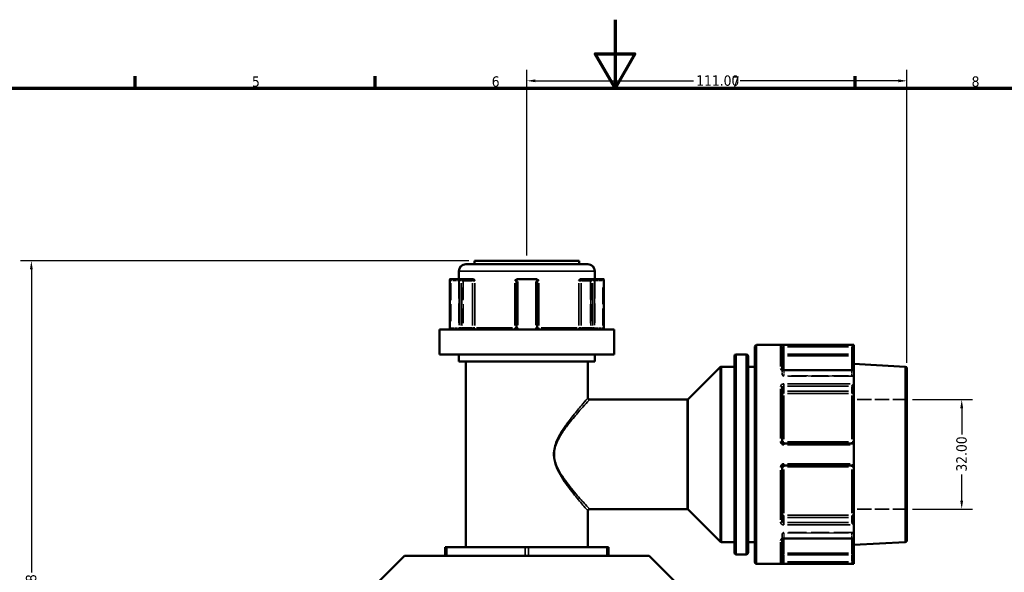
# Model space of a CAD drawing. Header units: millimetres. Extents: x 0 to 926, y 0 to 964.
# Tile 7 of 17: x 247 to 534, y 433 to 594. Entities that reach past the tile are written whole.
import ezdxf

# ---------------------------------------------------------------- set-up
doc = ezdxf.new("R2010")
doc.units = ezdxf.units.MM
doc.linetypes.add('DASHED', pattern=[0.2067, 0.1654, -0.0413])
for name, color, linetype, lineweight in [('Border (ANSI)', 7, 'Continuous', 70), ('Dimension (ANSI)', 7, 'Continuous', 25), ('Hidden (ANSI)', 7, 'DASHED', 35), ('Hidden Narrow (ANSI)', 7, 'DASHED', 25), ('Visible (ANSI)', 7, 'Continuous', 50), ('Visible Narrow (ANSI)', 7, 'Continuous', 35)]:
    doc.layers.add(name, color=color, linetype=linetype, lineweight=lineweight)
doc.styles.add('Note Text (ANSI)', font='tahoma.ttf')
doc.dimstyles.new('Default - mm (ANSI)', dxfattribs={"dimtxt": 3.048, "dimasz": 2.5, "dimexe": 3.175, "dimexo": 1.6002, "dimgap": 0.8, "dimtad": 0, "dimtoh": 1, "dimrnd": 1e-08, "dimzin": 4, "dimdsep": 46, "dimtxsty": 'Note Text (ANSI)', "dimcen": 0.09, "dimdle": 10, "dimclrd": 256, "dimclre": 256, "dimclrt": 256, "dimadec": 1, "dimazin": 1, "dimtfac": 1, "dimtofl": 0, "dimtmove": 0, "dimatfit": 3, "dimfxl": 1, "dimtolj": 1, "dimtzin": 4, "dimlwd": -1, "dimlwe": -1, "dimarcsym": 0})

# ---------------------------------------------------------------- blocks, each defined once
blk = doc.blocks.new('Borders Default Border')
at = {"layer": 'Border (ANSI)'}
for p, q in [((280.33, 574), (280.33, 577.45)), ((350.42, 574), (350.42, 577.45)), ((490.58, 574), (490.58, 577.45))]:
    blk.add_line(p, q, dxfattribs=at)
at = {"layer": 'Border (ANSI)', "flags": 128}
for points in [[(420.5, 594), (420.5, 574), (414.73, 584), (426.27, 584), (420.5, 574)], [(20, 20), (20, 574), (821, 574), (821, 20), (20, 20)]]:
    blk.add_lwpolyline(points, dxfattribs=at)
at = {"layer": 'Border (ANSI)', "char_height": 3.05, "attachment_point": 7, "style": 'Note Text (ANSI)'}
for s, insert in [('5', (314.48, 574.34)), ('6', (384.49, 574.34)), ('7', (454.6, 574.4)), ('8', (524.63, 574.33))]:
    blk.add_mtext(s, dxfattribs=dict(at, insert=insert))
blk = doc.blocks.new('*D8')
at = {"layer": 'Defpoints', "color": 0, "transparency": 16777216}
for p in [(250.04, 523.55), (379.44, 523.55), (395.34, 250.57)]:
    blk.add_point(p, dxfattribs=at)
at = {"layer": 'Dimension (ANSI)', "transparency": 16777216}
for p, q in [((377.84, 523.55), (246.86, 523.55)), ((250.04, 521.05), (250.04, 432.54)), ((250.04, 253.07), (250.04, 418.6)), ((393.74, 250.57), (246.86, 250.57))]:
    blk.add_line(p, q, dxfattribs=at)
for points in [[(249.62, 521.05), (250.45, 521.05), (250.04, 523.55)], [(249.62, 253.07), (250.45, 253.07), (250.04, 250.57)]]:
    blk.add_solid(points, dxfattribs=at)
at = {"layer": 'Dimension (ANSI)', "transparency": 16777216, "insert": (248.44, 419.4), "char_height": 3.048, "attachment_point": 1, "rotation": 90, "style": 'Note Text (ANSI)'}
blk.add_mtext('\\A1;272.98', dxfattribs=at)
blk = doc.blocks.new('*D9')
at = {"layer": 'Defpoints', "color": 0, "transparency": 16777216}
for p in [(505.74, 483), (505.74, 451), (521.74, 451)]:
    blk.add_point(p, dxfattribs=at)
at = {"layer": 'Dimension (ANSI)', "transparency": 16777216}
for p, q in [((507.34, 483), (524.91, 483)), ((521.74, 480.5), (521.74, 472.83)), ((521.74, 453.5), (521.74, 461.17)), ((507.34, 451), (524.91, 451))]:
    blk.add_line(p, q, dxfattribs=at)
for points in [[(521.32, 480.5), (522.15, 480.5), (521.74, 483)], [(521.32, 453.5), (522.15, 453.5), (521.74, 451)]]:
    blk.add_solid(points, dxfattribs=at)
at = {"layer": 'Dimension (ANSI)', "transparency": 16777216, "insert": (520.15, 461.97), "char_height": 3.048, "attachment_point": 1, "rotation": 90, "style": 'Note Text (ANSI)'}
blk.add_mtext('\\A1;32.00', dxfattribs=at)
blk = doc.blocks.new('*D10')
at = {"layer": 'Defpoints', "color": 0, "transparency": 16777216}
for p in [(505.74, 576.14), (394.74, 523.55), (505.74, 492.13)]:
    blk.add_point(p, dxfattribs=at)
at = {"layer": 'Dimension (ANSI)', "transparency": 16777216}
for p, q in [((394.74, 525.15), (394.74, 579.32)), ((505.74, 493.73), (505.74, 579.32)), ((397.24, 576.14), (443.4, 576.14)), ((503.24, 576.14), (457.08, 576.14))]:
    blk.add_line(p, q, dxfattribs=at)
for points in [[(397.24, 576.56), (397.24, 575.72), (394.74, 576.14)], [(503.24, 576.56), (503.24, 575.72), (505.74, 576.14)]]:
    blk.add_solid(points, dxfattribs=at)
at = {"layer": 'Dimension (ANSI)', "transparency": 16777216, "insert": (444.2, 577.73), "char_height": 3.048, "attachment_point": 1, "style": 'Note Text (ANSI)'}
blk.add_mtext('\\A1;111.00', dxfattribs=at)

msp = doc.modelspace()

# ---------------------------------------------------------------- linework, layer by layer
at = {"layer": 'Hidden (ANSI)', "ltscale": 34.3493}
for p, q in [((374.886, 518.203), (374.886, 504.003)), ((414.586, 518.203), (414.586, 504.003))]:
    msp.add_line(p, q, dxfattribs=at)
at = {"layer": 'Hidden (ANSI)', "ltscale": 33.139816}
for p, q in [((376.104, 517.703), (376.104, 504.003)), ((413.368, 517.703), (413.368, 504.003))]:
    msp.add_line(p, q, dxfattribs=at)
at = {"layer": 'Hidden (ANSI)', "ltscale": 0.080847}
msp.add_line((469.336, 491.763), (469.336, 491.736), dxfattribs=at)
at = {"layer": 'Hidden (ANSI)', "ltscale": 3.748057}
for p, q in [((469.336, 490.345), (469.336, 491.736)), ((469.336, 442.264), (469.336, 443.656))]:
    msp.add_line(p, q, dxfattribs=at)
at = {"layer": 'Hidden (ANSI)', "ltscale": 32.027092}
for p, q in [((489.696, 489.845), (469.836, 489.845)), ((489.696, 444.156), (469.836, 444.156))]:
    msp.add_line(p, q, dxfattribs=at)
at = {"layer": 'Hidden (ANSI)', "ltscale": 25.060474}
for p, q in [((505.736, 483), (490.196, 483)), ((505.736, 451), (490.196, 451))]:
    msp.add_line(p, q, dxfattribs=at)
at = {"layer": 'Hidden (ANSI)', "ltscale": 0.080952}
msp.add_line((469.336, 442.264), (469.336, 442.238), dxfattribs=at)
at = {"layer": 'Hidden (ANSI)', "ltscale": 0.346335}
for centre, start, end in [((376.604, 517.703), 159.15758, 180), ((412.868, 517.703), 0, 20.84242)]:
    msp.add_arc(centre, 0.5, start, end, dxfattribs=at)
at = {"layer": 'Hidden (ANSI)', "ltscale": 1.495845}
for centre, start, end in [((374.386, 504.003), 270, 0), ((375.604, 504.003), 270, 0), ((413.868, 504.003), 180, 270), ((415.086, 504.003), 180, 270), ((469.836, 490.345), 180, 270), ((489.696, 489.345), 0, 90), ((469.836, 443.656), 90, 180), ((489.696, 444.656), 270, 0)]:
    msp.add_arc(centre, 0.5, start, end, dxfattribs=at)
at = {"layer": 'Hidden (ANSI)', "ltscale": 1.29952}
for centre, major_axis, start_param, end_param in [((372.79, 517.703), (-0.483, 0.483), 0.2617994, 1.3089969), ((416.682, 517.703), (-0.483, -0.483), 1.8325957, 2.8797933)]:
    msp.add_ellipse(centre, major_axis=major_axis, ratio=0.2679492, start_param=start_param, end_param=end_param, dxfattribs=at)
at = {"layer": 'Hidden (ANSI)', "ltscale": 1.007576}
for centre, major_axis, start_param, end_param in [((489.696, 491.102), (0.462, 0.462), 0.3926991, 1.1780972), ((489.696, 442.899), (-0.462, 0.462), 1.9634954, 2.7488936)]:
    msp.add_ellipse(centre, major_axis=major_axis, ratio=0.4142136, start_param=start_param, end_param=end_param, dxfattribs=at)
at = {"layer": 'Hidden (ANSI)', "ltscale": 1.940749}
for points, knots in [([(376.074, 517.703), (376.075, 517.704), (376.075, 517.704), (376.111, 517.811), (376.146, 517.911), (376.213, 518.056), (376.248, 518.117), (376.319, 518.186), (376.35, 518.203), (376.383, 518.203)], [-0.000316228, -0.000316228, -0.000316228, -0.000316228, 0, 0, 0.044767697, 0.044767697, 0.076339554, 0.076339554, 0.09939515, 0.09939515, 0.09939515, 0.09939515]), ([(413.089, 518.203), (413.122, 518.203), (413.153, 518.186), (413.224, 518.117), (413.259, 518.056), (413.327, 517.911), (413.361, 517.811), (413.397, 517.704), (413.398, 517.704), (413.398, 517.703)], [0.236796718, 0.236796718, 0.236796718, 0.236796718, 0.258427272, 0.258427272, 0.288047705, 0.288047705, 0.33004835, 0.33004835, 0.330345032, 0.330345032, 0.330345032, 0.330345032])]:
    msp.add_open_spline(points, degree=3, knots=knots, dxfattribs=at)
at = {"layer": 'Hidden (ANSI)', "ltscale": 0.487661}
msp.add_open_spline([(469.33, 491.772), (469.33, 491.772), (469.331, 491.768), (469.335, 491.755), (469.336, 491.746), (469.336, 491.736)], degree=3, knots=[0.124583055, 0.124583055, 0.124583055, 0.124583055, 0.141075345, 0.141075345, 0.157505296, 0.157505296, 0.157505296, 0.157505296], dxfattribs=at)
at = {"layer": 'Hidden (ANSI)', "ltscale": 0.486267}
msp.add_open_spline([(469.336, 491.736), (469.336, 491.755), (469.33, 491.771), (469.33, 491.772), (469.33, 491.772), (469.33, 491.772)], degree=3, knots=[0, 0, 0, 0, 0.031501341, 0.031501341, 0.03282649, 0.03282649, 0.03282649, 0.03282649], dxfattribs=at)
at = {"layer": 'Hidden (ANSI)', "ltscale": 2.104149}
msp.add_open_spline([(469.836, 442.399), (469.781, 442.399), (469.726, 442.395), (469.621, 442.378), (469.573, 442.366), (469.488, 442.337), (469.451, 442.32), (469.393, 442.288), (469.371, 442.272), (469.342, 442.246), (469.334, 442.236), (469.328, 442.227), (469.33, 442.229), (469.335, 442.246), (469.336, 442.255), (469.336, 442.264)], degree=3, knots=[0, 0, 0, 0, 0.02450766, 0.02450766, 0.0487203, 0.0487203, 0.0720987, 0.0720987, 0.09440085, 0.09440085, 0.11633824, 0.11633824, 0.14107534, 0.14107534, 0.1575053, 0.1575053, 0.1575053, 0.1575053], dxfattribs=at)
at = {"layer": 'Hidden (ANSI)', "ltscale": 0.487612}
msp.add_open_spline([(469.336, 442.264), (469.336, 442.246), (469.33, 442.23), (469.33, 442.229), (469.33, 442.229), (469.33, 442.229)], degree=3, knots=[0, 0, 0, 0, 0.031501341, 0.031501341, 0.032922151, 0.032922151, 0.032922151, 0.032922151], dxfattribs=at)
at = {"layer": 'Hidden Narrow (ANSI)', "ltscale": 6.056921}
for p, q in [((375.447, 517.703), (372.693, 517.703)), ((416.779, 517.703), (414.025, 517.703))]:
    msp.add_line(p, q, dxfattribs=at)
at = {"layer": 'Hidden Narrow (ANSI)', "ltscale": 29.825834}
for p, q in [((372.54, 517.018), (372.54, 504.688)), ((375.854, 504.688), (375.854, 517.018)), ((376.074, 517.018), (376.074, 504.688)), ((413.398, 504.688), (413.398, 517.018)), ((413.618, 517.018), (413.618, 504.688)), ((416.932, 504.688), (416.932, 517.018))]:
    msp.add_line(p, q, dxfattribs=at)
at = {"layer": 'Hidden Narrow (ANSI)', "ltscale": 0.540283}
for p, q in [((372.527, 504.003), (372.34, 504.003)), ((417.133, 504.003), (416.946, 504.003))]:
    msp.add_line(p, q, dxfattribs=at)
at = {"layer": 'Hidden Narrow (ANSI)', "ltscale": 4.762628}
for p, q in [((372.66, 504.003), (374.826, 504.003)), ((414.646, 504.003), (416.812, 504.003))]:
    msp.add_line(p, q, dxfattribs=at)
at = {"layer": 'Hidden Narrow (ANSI)', "ltscale": 0.073457}
for p, q in [((469.836, 491.457), (469.836, 491.483)), ((469.836, 442.518), (469.836, 442.544))]:
    msp.add_line(p, q, dxfattribs=at)
at = {"layer": 'Hidden Narrow (ANSI)', "ltscale": 3.548313}
for p, q in [((469.836, 491.382), (469.836, 490.065)), ((489.696, 490.065), (489.696, 491.382)), ((469.836, 443.936), (469.836, 442.619)), ((489.696, 442.619), (489.696, 443.936))]:
    msp.add_line(p, q, dxfattribs=at)
at = {"layer": 'Hidden Narrow (ANSI)', "ltscale": 0.673075}
for p, q in [((469.836, 489.845), (469.836, 489.978)), ((489.696, 489.978), (489.696, 489.845)), ((469.836, 444.023), (469.836, 444.156)), ((489.696, 444.156), (489.696, 444.023))]:
    msp.add_line(p, q, dxfattribs=at)
at = {"layer": 'Hidden Narrow (ANSI)', "ltscale": 28.824383}
for p, q in [((488.703, 491.455), (470.829, 491.455)), ((470.829, 489.991), (488.703, 489.991)), ((488.703, 489.95), (470.829, 489.95)), ((470.829, 444.051), (488.703, 444.051)), ((488.703, 444.01), (470.829, 444.01)), ((470.829, 442.546), (488.703, 442.546))]:
    msp.add_line(p, q, dxfattribs=at)
at = {"layer": 'Hidden Narrow (ANSI)', "ltscale": 0.468569}
for p, q in [((489.696, 491.462), (489.696, 491.594)), ((489.696, 442.407), (489.696, 442.538))]:
    msp.add_line(p, q, dxfattribs=at)
at = {"layer": 'Hidden Narrow (ANSI)', "ltscale": 0.388085}
msp.add_line((402.754, 467), (402.557, 467), dxfattribs=at)
at = {"layer": 'Hidden Narrow (ANSI)', "ltscale": 1.346251}
for centre, major_axis, ratio, start_param, end_param in [((376.104, 517.703), (0, 0.5), 0.5, 0.0785398, 1.4922565), ((413.368, 517.703), (0, 0.5), 0.5, 4.7909288, 6.2046455), ((375.604, 504.003), (0, -0.5), 0.5, 0.0785398, 1.4922565), ((375.604, 504.003), (0, -0.5), 0.94014, 0.0785398, 1.4922565), ((413.868, 504.003), (0, -0.5), 0.94014, 4.7909288, 6.2046455), ((413.868, 504.003), (0, -0.5), 0.5, 4.7909288, 6.2046455), ((469.836, 490.345), (-0.5, 0), 0.7071068, 0.0785398, 1.4922565), ((469.836, 490.345), (-0.5, 0), 0.7900885, 0.0785398, 1.4922565), ((489.696, 489.638), (0.5, 0), 0.7071068, 0.0785398, 1.4922565), ((489.696, 489.555), (0.5, 0), 0.7900885, 0.0785398, 1.4922565), ((469.836, 443.656), (-0.5, 0), 0.7900885, 4.7909288, 6.2046455), ((469.836, 443.656), (-0.5, 0), 0.7071068, 4.7909288, 6.2046455), ((489.696, 444.446), (0.5, 0), 0.7900885, 4.7909288, 6.2046455), ((489.696, 444.363), (0.5, 0), 0.7071068, 4.7909288, 6.2046455)]:
    msp.add_ellipse(centre, major_axis=major_axis, ratio=ratio, start_param=start_param, end_param=end_param, dxfattribs=at)
at = {"layer": 'Hidden Narrow (ANSI)', "ltscale": 0.060678}
msp.add_ellipse((468.836, 491.736), major_axis=(0.5, 0), ratio=0.7852689, start_param=0.0035455, end_param=0.067365, dxfattribs=at)
at = {"layer": 'Hidden Narrow (ANSI)', "ltscale": 0.060795}
msp.add_ellipse((468.836, 442.264), major_axis=(0.5, 0), ratio=0.7852689, start_param=6.215691, end_param=6.279633, dxfattribs=at)
at = {"layer": 'Hidden Narrow (ANSI)', "ltscale": 1.368955}
for points, knots in [([(372.54, 504.003), (372.54, 503.971), (372.539, 503.938), (372.534, 503.856), (372.528, 503.807), (372.511, 503.703), (372.498, 503.651), (372.463, 503.556), (372.441, 503.521), (372.413, 503.505), (372.407, 503.503), (372.401, 503.503)], [0, 0, 0, 0, 0.01936722, 0.01936722, 0.05035476, 0.05035476, 0.09063857, 0.09063857, 0.14300752, 0.14300752, 0.15775689, 0.15775689, 0.15775689, 0.15775689]), ([(417.071, 503.503), (417.065, 503.503), (417.059, 503.505), (417.031, 503.521), (417.009, 503.556), (416.975, 503.651), (416.961, 503.703), (416.944, 503.807), (416.938, 503.856), (416.933, 503.938), (416.932, 503.971), (416.932, 504.003)], [-0.78964294, -0.78964294, -0.78964294, -0.78964294, -0.77489403, -0.77489403, -0.72252491, -0.72252491, -0.68224097, -0.68224097, -0.65125333, -0.65125333, -0.63188605, -0.63188605, -0.63188605, -0.63188605])]:
    msp.add_open_spline(points, degree=3, knots=knots, dxfattribs=at)
at = {"layer": 'Hidden Narrow (ANSI)', "ltscale": 1.360579}
msp.add_open_spline([(469.836, 491.455), (469.803, 491.455), (469.77, 491.457), (469.686, 491.467), (469.636, 491.478), (469.53, 491.512), (469.478, 491.539), (469.383, 491.61), (469.349, 491.658), (469.337, 491.716), (469.336, 491.726), (469.336, 491.736)], degree=3, knots=[0, 0, 0, 0, 0.01978721, 0.01978721, 0.05144674, 0.05144674, 0.09260413, 0.09260413, 0.14610875, 0.14610875, 0.1575053, 0.1575053, 0.1575053, 0.1575053], dxfattribs=at)
at = {"layer": 'Hidden Narrow (ANSI)', "ltscale": 1.360482}
msp.add_open_spline([(469.336, 442.264), (469.336, 442.292), (469.344, 442.319), (469.383, 442.388), (469.426, 442.429), (469.558, 442.504), (469.656, 442.533), (469.785, 442.545), (469.811, 442.546), (469.836, 442.546)], degree=3, knots=[0, 0, 0, 0, 0.03040395, 0.03040395, 0.07905027, 0.07905027, 0.14229049, 0.14229049, 0.1575067, 0.1575067, 0.1575067, 0.1575067], dxfattribs=at)
at = {"layer": 'Visible (ANSI)'}
for p, q in [((379.436, 523.553), (410.036, 523.553)), ((379.436, 523.553), (379.436, 522.553)), ((410.036, 523.553), (410.036, 522.553)), ((374.886, 520.553), (374.886, 518.203)), ((376.886, 522.553), (412.586, 522.553)), ((414.586, 520.553), (414.586, 518.203)), ((372.29, 518.136), (372.29, 504.003)), ((372.355, 518.203), (374.915, 518.203)), ((378.664, 518.203), (374.915, 518.203)), ((379.01, 518.203), (378.664, 518.203)), ((391.676, 517.703), (391.676, 504.003)), ((392.176, 518.203), (392.109, 518.203)), ((392.176, 518.203), (397.296, 518.203)), ((397.364, 518.203), (397.296, 518.203)), ((397.796, 504.003), (397.796, 517.703)), ((410.808, 518.203), (410.462, 518.203)), ((414.558, 518.203), (410.808, 518.203)), ((414.558, 518.203), (417.118, 518.203)), ((417.182, 504.003), (417.182, 518.136)), ((369.236, 503.503), (420.236, 503.503)), ((369.236, 503.503), (369.236, 496.153)), ((420.236, 503.503), (420.236, 496.153)), ((461.336, 435.5), (461.336, 498.5)), ((490.196, 499), (461.836, 499)), ((469.336, 498.282), (469.336, 491.763)), ((490.194, 498.883), (489.696, 498.385)), ((490.196, 499), (490.196, 498.886)), ((490.196, 496.315), (490.196, 498.886)), ((369.236, 496.153), (420.236, 496.153)), ((374.886, 496.153), (374.886, 494.153)), ((414.586, 496.153), (414.586, 494.153)), ((455.336, 438.293), (455.336, 495.708)), ((458.836, 496.208), (455.836, 496.208)), ((459.336, 495.708), (459.336, 438.293)), ((490.196, 495.322), (490.196, 496.315)), ((490.196, 495.322), (490.196, 491.456)), ((374.886, 494.153), (414.586, 494.153)), ((376.886, 494.153), (376.886, 439.848)), ((412.586, 494.153), (412.586, 483.5)), ((441.883, 483.147), (451.19, 492.454)), ((455.336, 492.6), (451.543, 492.6)), ((461.336, 492.6), (459.336, 492.6)), ((505.262, 492.625), (490.196, 493.415)), ((505.736, 492.126), (505.736, 441.875)), ((490.05, 491.602), (469.836, 491.602)), ((490.196, 491.456), (490.196, 487.638)), ((469.336, 486.504), (469.336, 470.7)), ((490.196, 485.819), (490.196, 487.638)), ((490.196, 484.499), (490.196, 485.819)), ((490.196, 484.499), (490.196, 470.575)), ((441.529, 483), (413.086, 483)), ((489.696, 470.2), (469.836, 470.2)), ((490.196, 469.7), (490.196, 470.575)), ((490.196, 469.7), (490.196, 464.3)), ((469.336, 463.3), (469.336, 447.497)), ((469.836, 463.8), (489.696, 463.8)), ((490.196, 463.426), (490.196, 464.3)), ((490.196, 463.426), (490.196, 449.502)), ((412.586, 450.5), (412.586, 439.848)), ((441.529, 451), (413.086, 451)), ((441.883, 450.854), (451.19, 441.547)), ((490.196, 448.181), (490.196, 449.502)), ((490.196, 446.363), (490.196, 448.181)), ((490.196, 446.363), (490.196, 442.545)), ((455.336, 441.4), (451.543, 441.4)), ((461.336, 441.4), (459.336, 441.4)), ((469.336, 442.238), (469.336, 435.719)), ((469.836, 442.399), (490.05, 442.399)), ((490.196, 442.545), (490.196, 438.678)), ((505.262, 441.376), (490.196, 440.586)), ((358.987, 437.398), (351.679, 430.09)), ((358.987, 437.398), (430.485, 437.398)), ((370.886, 439.848), (371.386, 439.848)), ((370.886, 439.848), (370.886, 437.398)), ((371.386, 439.848), (394.236, 439.848)), ((394.236, 439.848), (395.236, 439.848)), ((395.236, 439.848), (418.086, 439.848)), ((418.086, 439.848), (418.586, 439.848)), ((418.586, 437.398), (418.586, 439.848)), ((430.485, 437.398), (437.793, 430.09)), ((458.836, 437.793), (455.836, 437.793)), ((490.196, 437.686), (490.196, 438.678)), ((490.196, 435.115), (490.196, 437.686)), ((490.196, 435), (461.836, 435)), ((489.696, 435.616), (490.194, 435.118)), ((490.196, 435.115), (490.196, 435))]:
    msp.add_line(p, q, dxfattribs=at)
for centre, radius, start, end in [((376.886, 520.553), 2, 90, 180), ((412.586, 520.553), 2, 0, 90), ((392.176, 517.703), 0.5, 96.1232, 180), ((397.296, 517.703), 0.5, 0, 83.8768), ((461.836, 498.5), 0.5, 90, 180), ((455.836, 495.708), 0.5, 90, 180), ((458.836, 495.708), 0.5, 0, 90), ((451.543, 492.1), 0.5, 90, 135), ((505.236, 492.126), 0.5, 0, 87), ((413.086, 483.5), 0.5, 180, 270), ((441.529, 483.5), 0.5, 270, 315), ((489.696, 469.7), 0.5, 4.9171, 90), ((489.696, 464.3), 0.5, 270, 355.0829), ((413.086, 450.5), 0.5, 90, 180), ((441.529, 450.5), 0.5, 45, 90), ((451.543, 441.9), 0.5, 225, 270), ((505.236, 441.875), 0.5, 273, 0), ((455.836, 438.293), 0.5, 180, 270), ((458.836, 438.293), 0.5, 270, 0), ((461.836, 435.5), 0.5, 180, 270)]:
    msp.add_arc(centre, radius, start, end, dxfattribs=at)
for centre, major_axis, ratio, start_param, end_param in [((372.79, 517.703), (-0.483, 0.483), 0.2679492, 6.1282559, 6.5449847), ((375.35, 517.703), (0.483, -0.483), 0.2679492, 1.3089969, 2.7729233), ((414.122, 517.703), (0.483, 0.483), 0.2679492, 0.3686694, 1.8325957), ((416.682, 517.703), (-0.483, -0.483), 0.2679492, 2.8797933, 3.2965221), ((489.696, 491.102), (0.462, 0.462), 0.4142136, 5.9763058, 6.6758844), ((489.696, 487.283), (-0.462, -0.462), 0.4142136, 1.1780972, 2.663074), ((489.696, 446.718), (0.462, -0.462), 0.4142136, 0.4785187, 1.9634954), ((489.696, 442.899), (-0.462, 0.462), 0.4142136, 2.7488936, 3.4484721)]:
    msp.add_ellipse(centre, major_axis=major_axis, ratio=ratio, start_param=start_param, end_param=end_param, dxfattribs=at)
for points in [[(372.333, 518.2), (372.34, 518.202), (372.347, 518.203), (372.355, 518.203)], [(374.915, 518.203), (374.925, 518.203), (374.936, 518.202), (374.946, 518.2)], [(392.123, 518.2), (392.141, 518.202), (392.159, 518.203), (392.176, 518.203)], [(397.296, 518.203), (397.314, 518.203), (397.332, 518.202), (397.349, 518.2)], [(414.526, 518.2), (414.537, 518.202), (414.547, 518.203), (414.558, 518.203)], [(417.118, 518.203), (417.125, 518.203), (417.132, 518.202), (417.139, 518.2)], [(490.196, 498.886), (490.196, 498.885), (490.196, 498.884), (490.194, 498.883)], [(490.194, 491.484), (490.196, 491.475), (490.196, 491.466), (490.196, 491.456)], [(490.196, 487.638), (490.196, 487.627), (490.196, 487.616), (490.194, 487.605)], [(490.194, 469.743), (490.196, 469.729), (490.196, 469.715), (490.196, 469.7)], [(490.196, 464.3), (490.196, 464.286), (490.196, 464.272), (490.194, 464.258)], [(490.194, 446.396), (490.196, 446.385), (490.196, 446.374), (490.196, 446.363)], [(490.196, 442.545), (490.196, 442.535), (490.196, 442.526), (490.194, 442.517)], [(490.194, 435.118), (490.196, 435.117), (490.196, 435.116), (490.196, 435.115)]]:
    msp.add_open_spline(points, degree=3, dxfattribs=at)
for points, knots in [([(379.01, 518.203), (379.063, 518.203), (379.115, 518.186), (379.234, 518.117), (379.294, 518.056), (379.414, 517.911), (379.478, 517.811), (379.546, 517.704), (379.546, 517.704), (379.547, 517.703)], [0.236796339, 0.236796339, 0.236796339, 0.236796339, 0.258426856, 0.258426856, 0.288047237, 0.288047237, 0.330047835, 0.330047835, 0.330344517, 0.330344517, 0.330344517, 0.330344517]), ([(391.264, 517.703), (391.264, 517.704), (391.265, 517.704), (391.369, 517.811), (391.467, 517.911), (391.656, 518.056), (391.75, 518.117), (391.94, 518.186), (392.024, 518.203), (392.109, 518.203)], [-0.000316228, -0.000316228, -0.000316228, -0.000316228, 0, 0, 0.044767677, 0.044767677, 0.076339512, 0.076339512, 0.099395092, 0.099395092, 0.099395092, 0.099395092]), ([(397.364, 518.203), (397.448, 518.203), (397.532, 518.186), (397.722, 518.117), (397.817, 518.056), (398.005, 517.911), (398.103, 517.811), (398.207, 517.704), (398.208, 517.704), (398.209, 517.703)], [0.236796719, 0.236796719, 0.236796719, 0.236796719, 0.258427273, 0.258427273, 0.288047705, 0.288047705, 0.33004835, 0.33004835, 0.330345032, 0.330345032, 0.330345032, 0.330345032]), ([(409.925, 517.703), (409.926, 517.704), (409.926, 517.704), (409.994, 517.811), (410.058, 517.911), (410.178, 518.056), (410.239, 518.117), (410.358, 518.186), (410.41, 518.203), (410.462, 518.203)], [-0.000316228, -0.000316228, -0.000316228, -0.000316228, 0, 0, 0.044767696, 0.044767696, 0.07633955, 0.07633955, 0.099395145, 0.099395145, 0.099395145, 0.099395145]), ([(372.216, 503.503), (372.224, 503.525), (372.232, 503.551), (372.247, 503.607), (372.254, 503.638), (372.267, 503.704), (372.272, 503.739), (372.281, 503.811), (372.284, 503.849), (372.289, 503.925), (372.29, 503.964), (372.29, 504.003)], [-0.073246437, -0.073246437, -0.073246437, -0.073246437, -0.05859715, -0.05859715, -0.043947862, -0.043947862, -0.029298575, -0.029298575, -0.014649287, -0.014649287, 0, 0, 0, 0]), ([(391.676, 504.003), (391.676, 503.954), (391.669, 503.906), (391.633, 503.784), (391.592, 503.715), (391.469, 503.586), (391.378, 503.534), (391.245, 503.507), (391.211, 503.503), (391.176, 503.503)], [-0.2354349, -0.2354349, -0.2354349, -0.2354349, -0.20621481, -0.20621481, -0.15946266, -0.15946266, -0.09868487, -0.09868487, -0.07767797, -0.07767797, -0.07767797, -0.07767797]), ([(398.296, 503.503), (398.272, 503.503), (398.247, 503.505), (398.138, 503.521), (398.056, 503.556), (397.935, 503.651), (397.89, 503.703), (397.833, 503.807), (397.815, 503.856), (397.799, 503.938), (397.796, 503.971), (397.796, 504.003)], [-0.78964304, -0.78964304, -0.78964304, -0.78964304, -0.77486935, -0.77486935, -0.72250929, -0.72250929, -0.68223232, -0.68223232, -0.65125004, -0.65125004, -0.63188611, -0.63188611, -0.63188611, -0.63188611]), ([(417.182, 504.003), (417.182, 503.964), (417.183, 503.925), (417.188, 503.849), (417.191, 503.811), (417.2, 503.739), (417.206, 503.704), (417.218, 503.638), (417.225, 503.607), (417.24, 503.551), (417.248, 503.525), (417.256, 503.503)], [0.63188605, 0.63188605, 0.63188605, 0.63188605, 0.646535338, 0.646535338, 0.661184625, 0.661184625, 0.675833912, 0.675833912, 0.6904832, 0.6904832, 0.705132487, 0.705132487, 0.705132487, 0.705132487]), ([(469.836, 491.602), (469.781, 491.602), (469.726, 491.606), (469.621, 491.623), (469.573, 491.635), (469.488, 491.664), (469.451, 491.681), (469.393, 491.713), (469.371, 491.729), (469.342, 491.755), (469.334, 491.765), (469.33, 491.771), (469.33, 491.772), (469.33, 491.772)], [0, 0, 0, 0, 0.02450766, 0.02450766, 0.0487203, 0.0487203, 0.0720987, 0.0720987, 0.09440085, 0.09440085, 0.11633824, 0.11633824, 0.12458306, 0.12458306, 0.12458306, 0.12458306]), ([(469.836, 470.2), (469.803, 470.2), (469.771, 470.204), (469.687, 470.22), (469.638, 470.239), (469.533, 470.297), (469.48, 470.343), (469.386, 470.467), (469.351, 470.551), (469.337, 470.659), (469.336, 470.68), (469.336, 470.7)], [0, 0, 0, 0, 0.01962332, 0.01962332, 0.05102063, 0.05102063, 0.09183714, 0.09183714, 0.14489859, 0.14489859, 0.15750537, 0.15750537, 0.15750537, 0.15750537]), ([(469.336, 463.3), (469.336, 463.358), (469.346, 463.415), (469.397, 463.556), (469.452, 463.634), (469.612, 463.761), (469.724, 463.8), (469.836, 463.8)], [0, 0, 0, 0, 0.03471345, 0.03471345, 0.09025498, 0.09025498, 0.15750602, 0.15750602, 0.15750602, 0.15750602]), ([(469.33, 442.229), (469.33, 442.229), (469.335, 442.239), (469.364, 442.266), (469.383, 442.281), (469.436, 442.312), (469.468, 442.328), (469.545, 442.358), (469.59, 442.371), (469.688, 442.39), (469.742, 442.397), (469.809, 442.399), (469.823, 442.399), (469.836, 442.399)], [0.03292215, 0.03292215, 0.03292215, 0.03292215, 0.06007618, 0.06007618, 0.08212386, 0.08212386, 0.1042943, 0.1042943, 0.12747114, 0.12747114, 0.15153966, 0.15153966, 0.1575067, 0.1575067, 0.1575067, 0.1575067])]:
    msp.add_open_spline(points, degree=3, knots=knots, dxfattribs=at)
at = {"layer": 'Visible Narrow (ANSI)'}
for p, q in [((414.342, 520.553), (375.131, 520.553)), ((375.766, 517.703), (378.749, 517.703)), ((378.945, 517.703), (379.524, 517.703)), ((391.298, 517.703), (391.675, 517.703)), ((397.797, 517.703), (398.175, 517.703)), ((409.949, 517.703), (410.527, 517.703)), ((410.724, 517.703), (413.706, 517.703)), ((372.333, 504.713), (372.333, 517.49)), ((374.946, 517.49), (374.946, 504.713)), ((375.6, 504.688), (375.6, 517.018)), ((378.914, 517.018), (378.914, 504.688)), ((379.547, 504.688), (379.547, 517.018)), ((391.264, 517.018), (391.264, 504.688)), ((392.123, 504.713), (392.123, 517.49)), ((397.349, 517.49), (397.349, 504.713)), ((398.209, 504.688), (398.209, 517.018)), ((409.925, 517.018), (409.925, 504.688)), ((410.558, 504.688), (410.558, 517.018)), ((413.872, 517.018), (413.872, 504.688)), ((414.526, 504.713), (414.526, 517.49)), ((417.139, 517.49), (417.139, 504.713)), ((372.329, 504.003), (372.29, 504.003)), ((375.568, 504.003), (374.969, 504.003)), ((378.749, 504.003), (375.766, 504.003)), ((379.524, 504.003), (378.945, 504.003)), ((380, 504.003), (390.586, 504.003)), ((391.675, 504.003), (391.298, 504.003)), ((392.087, 504.003), (391.677, 504.003)), ((397.795, 504.003), (397.386, 504.003)), ((398.175, 504.003), (397.797, 504.003)), ((398.886, 504.003), (409.472, 504.003)), ((410.527, 504.003), (409.949, 504.003)), ((413.706, 504.003), (410.724, 504.003)), ((414.503, 504.003), (413.904, 504.003)), ((417.182, 504.003), (417.143, 504.003)), ((461.836, 498.606), (461.836, 435.394)), ((468.836, 492.664), (468.836, 498.664)), ((469.836, 498.422), (469.836, 498.878)), ((469.836, 496.418), (469.836, 498.281)), ((470.829, 498.385), (488.703, 498.385)), ((489.176, 498.883), (470.854, 498.883)), ((489.696, 498.281), (489.696, 496.418)), ((455.836, 495.848), (455.836, 438.153)), ((458.836, 438.153), (458.836, 495.848)), ((469.797, 496.315), (469.338, 496.315)), ((469.836, 495.824), (469.836, 496.278)), ((469.836, 495.733), (469.836, 491.932)), ((488.703, 496.315), (470.829, 496.315)), ((470.829, 495.818), (488.703, 495.818)), ((489.696, 496.278), (489.696, 495.824)), ((489.696, 491.932), (489.696, 495.733)), ((490.195, 496.315), (489.735, 496.315)), ((451.19, 441.86), (451.19, 492.141)), ((451.543, 492.285), (451.543, 441.716)), ((505.262, 441.691), (505.262, 492.31)), ((469.836, 491.495), (469.836, 491.601)), ((470.854, 491.484), (489.176, 491.484)), ((468.836, 471.631), (468.836, 486.115)), ((469.836, 486.957), (469.836, 487.576)), ((469.836, 485.539), (469.836, 486.856)), ((470.829, 486.93), (488.703, 486.93)), ((489.176, 487.605), (470.854, 487.605)), ((489.696, 486.856), (489.696, 485.539)), ((469.836, 484.835), (469.836, 485.439)), ((469.836, 484.187), (469.836, 471.406)), ((488.703, 485.466), (470.829, 485.466)), ((470.829, 484.806), (488.703, 484.806)), ((489.696, 485.439), (489.696, 484.835)), ((489.696, 471.406), (489.696, 484.187)), ((441.529, 451.197), (441.529, 482.803)), ((441.883, 482.948), (441.883, 451.053)), ((469.836, 470.202), (469.836, 470.602)), ((469.836, 469.78), (469.836, 470.199)), ((488.703, 470.638), (470.829, 470.638)), ((470.854, 469.743), (489.176, 469.743)), ((489.696, 470.602), (489.696, 470.202)), ((469.836, 463.802), (469.836, 464.221)), ((469.836, 463.399), (469.836, 463.799)), ((470.829, 463.363), (488.703, 463.363)), ((489.176, 464.258), (470.854, 464.258)), ((489.696, 463.799), (489.696, 463.399)), ((468.836, 447.886), (468.836, 462.369)), ((469.836, 462.595), (469.836, 449.814)), ((489.696, 449.814), (489.696, 462.595)), ((469.836, 448.561), (469.836, 449.166)), ((488.703, 449.195), (470.829, 449.195)), ((489.696, 449.166), (489.696, 448.561)), ((469.836, 447.145), (469.836, 448.462)), ((469.836, 446.425), (469.836, 447.044)), ((470.829, 448.535), (488.703, 448.535)), ((488.703, 447.071), (470.829, 447.071)), ((470.854, 446.396), (489.176, 446.396)), ((489.696, 448.462), (489.696, 447.145)), ((468.836, 435.337), (468.836, 441.337)), ((469.836, 442.4), (469.836, 442.506)), ((469.836, 442.069), (469.836, 438.268)), ((489.176, 442.517), (470.854, 442.517)), ((489.696, 438.268), (489.696, 442.069)), ((371.386, 437.52), (371.386, 439.725)), ((394.236, 439.725), (394.236, 437.52)), ((395.236, 437.52), (395.236, 439.725)), ((418.086, 439.725), (418.086, 437.52)), ((469.338, 437.686), (469.797, 437.686)), ((469.836, 437.722), (469.836, 438.177)), ((469.836, 435.72), (469.836, 437.583)), ((488.703, 438.182), (470.829, 438.182)), ((470.829, 437.686), (488.703, 437.686)), ((489.696, 438.177), (489.696, 437.722)), ((489.696, 437.583), (489.696, 435.72)), ((489.735, 437.686), (490.195, 437.686)), ((469.836, 435.123), (469.836, 435.579)), ((488.703, 435.616), (470.829, 435.616)), ((470.854, 435.118), (489.176, 435.118))]:
    msp.add_line(p, q, dxfattribs=at)
for centre, major_axis, ratio, start_param, end_param in [((378.664, 517.703), (0, 0.5), 0.5, 4.7909288, 6.2046455), ((410.808, 517.703), (0, 0.5), 0.5, 0.0785398, 1.4922565), ((379.164, 504.003), (0, -0.5), 0.5, 4.7909288, 6.2046455), ((379.164, 504.003), (0, -0.5), 0.7652014, 0.0785398, 1.4922565), ((391.176, 504.003), (0, -0.5), 0.1749386, 0.0785398, 1.4922565), ((398.296, 504.003), (0, -0.5), 0.1749386, 4.7909288, 6.2046455), ((410.308, 504.003), (0, -0.5), 0.7652014, 4.7909288, 6.2046455), ((410.308, 504.003), (0, -0.5), 0.5, 0.0785398, 1.4922565), ((468.836, 498.282), (0.5, 0), 0.9930776, 0.0785398, 1.4922565), ((469.836, 496.315), (-0.5, 0), 0.9921283, 0.0785398, 1.4922565), ((489.696, 495.322), (0.5, 0), 0.9921283, 0.0785398, 1.4922565), ((468.836, 491.736), (0.5, 0), 0.7852689, 0.1459048, 1.495802), ((468.836, 486.504), (0.5, 0), 0.6191549, 0.0785398, 1.4922565), ((469.836, 485.112), (-0.5, 0), 0.7071068, 4.7909288, 6.2046455), ((469.836, 485.112), (-0.5, 0), 0.6129928, 0.0785398, 1.4922565), ((489.696, 485.819), (0.5, 0), 0.7071068, 4.7909288, 6.2046455), ((489.696, 484.499), (0.5, 0), 0.6129928, 0.0785398, 1.4922565), ((468.836, 470.7), (0.5, 0), 0.1174603, 0.0785398, 1.4922565), ((469.836, 470.7), (-0.5, 0), 0.1252256, 0.0785398, 1.4922565), ((489.696, 470.575), (0.5, 0), 0.1252256, 0.0785398, 1.4922565), ((468.836, 463.3), (0.5, 0), 0.1174603, 4.7909288, 6.2046455), ((469.836, 463.3), (-0.5, 0), 0.1252256, 4.7909288, 6.2046455), ((489.696, 463.426), (0.5, 0), 0.1252256, 4.7909288, 6.2046455), ((469.836, 448.889), (-0.5, 0), 0.6129928, 4.7909288, 6.2046455), ((469.836, 448.889), (-0.5, 0), 0.7071068, 0.0785398, 1.4922565), ((489.696, 449.502), (0.5, 0), 0.6129928, 4.7909288, 6.2046455), ((468.836, 447.497), (0.5, 0), 0.6191549, 4.7909288, 6.2046455), ((489.696, 448.181), (0.5, 0), 0.7071068, 0.0785398, 1.4922565), ((468.836, 442.264), (0.5, 0), 0.7852689, 4.7873765, 6.1371511), ((469.836, 437.686), (-0.5, 0), 0.9921283, 4.7909288, 6.2046455), ((489.696, 438.678), (0.5, 0), 0.9921283, 4.7909288, 6.2046455), ((468.836, 435.719), (0.5, 0), 0.9930776, 4.7909288, 6.2046455)]:
    msp.add_ellipse(centre, major_axis=major_axis, ratio=ratio, start_param=start_param, end_param=end_param, dxfattribs=at)
for points, knots in [([(372.278, 503.503), (372.279, 503.509), (372.28, 503.515), (372.302, 503.611), (372.317, 503.709), (372.33, 503.874), (372.333, 503.938), (372.333, 504.003)], [-0.052385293, -0.052385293, -0.052385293, -0.052385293, -0.05035476, -0.05035476, -0.019367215, -0.019367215, 0, 0, 0, 0]), ([(374.946, 504.003), (374.946, 503.938), (374.95, 503.874), (374.97, 503.709), (374.991, 503.611), (375.024, 503.515), (375.026, 503.509), (375.028, 503.503)], [0.631886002, 0.631886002, 0.631886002, 0.631886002, 0.65125392, 0.65125392, 0.682242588, 0.682242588, 0.684271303, 0.684271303, 0.684271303, 0.684271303]), ([(375.961, 503.503), (375.943, 503.503), (375.925, 503.505), (375.843, 503.521), (375.783, 503.556), (375.696, 503.651), (375.665, 503.703), (375.626, 503.807), (375.613, 503.856), (375.602, 503.938), (375.6, 503.971), (375.6, 504.003)], [-0.78964289, -0.78964289, -0.78964289, -0.78964289, -0.77489871, -0.77489871, -0.72252786, -0.72252786, -0.68224259, -0.68224259, -0.65125392, -0.65125392, -0.631886, -0.631886, -0.631886, -0.631886]), ([(391.986, 503.503), (392.025, 503.57), (392.057, 503.641), (392.108, 503.808), (392.123, 503.906), (392.123, 504.003)], [0.183049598, 0.183049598, 0.183049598, 0.183049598, 0.206214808, 0.206214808, 0.235434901, 0.235434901, 0.235434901, 0.235434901]), ([(397.349, 504.003), (397.349, 503.938), (397.356, 503.874), (397.389, 503.709), (397.425, 503.611), (397.479, 503.515), (397.483, 503.509), (397.486, 503.503)], [0.631886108, 0.631886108, 0.631886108, 0.631886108, 0.651250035, 0.651250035, 0.682232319, 0.682232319, 0.684271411, 0.684271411, 0.684271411, 0.684271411]), ([(413.872, 504.003), (413.872, 503.954), (413.867, 503.906), (413.842, 503.784), (413.814, 503.715), (413.728, 503.586), (413.662, 503.534), (413.563, 503.507), (413.537, 503.503), (413.511, 503.503)], [-0.31350591, -0.31350591, -0.31350591, -0.31350591, -0.28428582, -0.28428582, -0.23753367, -0.23753367, -0.17675588, -0.17675588, -0.15574903, -0.15574903, -0.15574903, -0.15574903]), ([(414.445, 503.503), (414.468, 503.57), (414.487, 503.641), (414.517, 503.808), (414.526, 503.906), (414.526, 504.003)], [0.261120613, 0.261120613, 0.261120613, 0.261120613, 0.28428582, 0.28428582, 0.313505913, 0.313505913, 0.313505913, 0.313505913]), ([(417.139, 504.003), (417.139, 503.938), (417.142, 503.874), (417.155, 503.709), (417.17, 503.611), (417.192, 503.515), (417.193, 503.509), (417.195, 503.503)], [0.63188605, 0.63188605, 0.63188605, 0.63188605, 0.651253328, 0.651253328, 0.682240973, 0.682240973, 0.684271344, 0.684271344, 0.684271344, 0.684271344]), ([(469.836, 498.883), (469.612, 498.883), (469.389, 498.876), (469.069, 498.852), (468.957, 498.837), (468.856, 498.806), (468.836, 498.793), (468.836, 498.779)], [-0.15750602, -0.15750602, -0.15750602, -0.15750602, -0.09025498, -0.09025498, -0.03471345, -0.03471345, 0, 0, 0, 0]), ([(469.336, 498.282), (469.336, 498.296), (469.346, 498.309), (469.397, 498.339), (469.452, 498.354), (469.612, 498.378), (469.724, 498.385), (469.836, 498.385)], [0, 0, 0, 0, 0.03471345, 0.03471345, 0.09025498, 0.09025498, 0.15750602, 0.15750602, 0.15750602, 0.15750602]), ([(468.836, 492.129), (468.836, 492.105), (468.838, 492.081), (468.863, 491.945), (468.93, 491.836), (469.12, 491.673), (469.225, 491.613), (469.436, 491.535), (469.536, 491.511), (469.704, 491.488), (469.77, 491.484), (469.836, 491.484)], [-0.1575053, -0.1575053, -0.1575053, -0.1575053, -0.14610875, -0.14610875, -0.09260413, -0.09260413, -0.05144674, -0.05144674, -0.01978721, -0.01978721, 0, 0, 0, 0]), ([(469.836, 487.605), (469.785, 487.605), (469.735, 487.602), (469.476, 487.571), (469.279, 487.493), (469.015, 487.287), (468.929, 487.174), (468.851, 486.975), (468.836, 486.894), (468.836, 486.813)], [-0.1575067, -0.1575067, -0.1575067, -0.1575067, -0.14229049, -0.14229049, -0.07905027, -0.07905027, -0.03040395, -0.03040395, 0, 0, 0, 0]), ([(469.336, 486.504), (469.336, 486.548), (469.344, 486.592), (469.383, 486.699), (469.426, 486.76), (469.558, 486.87), (469.656, 486.912), (469.785, 486.928), (469.811, 486.93), (469.836, 486.93)], [0, 0, 0, 0, 0.03040395, 0.03040395, 0.07905027, 0.07905027, 0.14229049, 0.14229049, 0.1575067, 0.1575067, 0.1575067, 0.1575067]), ([(412.584, 483.498), (412.583, 483.497), (412.477, 483.376), (411.942, 482.762), (411.373, 482.107), (409.967, 480.448), (409.141, 479.459), (407.739, 477.694), (407.198, 476.995), (406.052, 475.434), (405.445, 474.565), (404.175, 472.517), (403.516, 471.306), (402.852, 469.345), (402.689, 468.68), (402.505, 467.152), (402.537, 466.284), (402.885, 464.4), (403.257, 463.406), (404.16, 461.515), (404.695, 460.617), (406.377, 458.034), (407.584, 456.487), (409.726, 453.828), (410.68, 452.706), (411.951, 451.227), (412.35, 450.771), (412.56, 450.531), (412.585, 450.502), (412.584, 450.503)], [-8.0521895, -8.0521895, -8.0521895, -8.0521895, -7.721308, -7.721308, -7.2005067, -7.2005067, -6.695816, -6.695816, -6.3960486, -6.3960486, -6.0632765, -6.0632765, -5.6584595, -5.6584595, -5.4632313, -5.4632313, -5.2195529, -5.2195529, -4.9151438, -4.9151438, -4.6008479, -4.6008479, -3.9603997, -3.9603997, -3.3440838, -3.3440838, -2.8474268, -2.8474268, -2.684036, -2.684036, -2.684036, -2.684036]), ([(413.084, 451.003), (413.085, 451.002), (413.059, 451.03), (412.843, 451.263), (412.433, 451.705), (411.127, 453.139), (410.146, 454.227), (407.943, 456.805), (406.703, 458.306), (404.974, 460.811), (404.424, 461.681), (403.496, 463.515), (403.114, 464.479), (402.755, 466.305), (402.723, 467.147), (402.912, 468.629), (403.079, 469.274), (403.762, 471.176), (404.439, 472.349), (405.745, 474.336), (406.369, 475.179), (407.547, 476.692), (408.104, 477.37), (409.544, 479.081), (410.394, 480.041), (411.839, 481.65), (412.424, 482.285), (412.974, 482.88), (413.083, 482.997), (413.084, 482.998)], [2.684036, 2.684036, 2.684036, 2.684036, 2.8474268, 2.8474268, 3.3440838, 3.3440838, 3.9603997, 3.9603997, 4.6008479, 4.6008479, 4.9151438, 4.9151438, 5.2195529, 5.2195529, 5.4632313, 5.4632313, 5.6584595, 5.6584595, 6.0632765, 6.0632765, 6.3960486, 6.3960486, 6.695816, 6.695816, 7.2005067, 7.2005067, 7.721308, 7.721308, 8.0521895, 8.0521895, 8.0521895, 8.0521895]), ([(468.836, 470.759), (468.836, 470.717), (468.839, 470.674), (468.866, 470.455), (468.935, 470.284), (469.125, 470.032), (469.229, 469.94), (469.439, 469.821), (469.539, 469.784), (469.705, 469.75), (469.771, 469.743), (469.836, 469.743)], [-0.15750537, -0.15750537, -0.15750537, -0.15750537, -0.14489859, -0.14489859, -0.09183714, -0.09183714, -0.05102063, -0.05102063, -0.01962332, -0.01962332, 0, 0, 0, 0]), ([(469.836, 464.258), (469.612, 464.258), (469.389, 464.178), (469.069, 463.92), (468.957, 463.761), (468.856, 463.475), (468.836, 463.358), (468.836, 463.242)], [-0.15750602, -0.15750602, -0.15750602, -0.15750602, -0.09025498, -0.09025498, -0.03471345, -0.03471345, 0, 0, 0, 0]), ([(468.836, 447.188), (468.836, 447.157), (468.838, 447.127), (468.863, 446.956), (468.93, 446.82), (469.12, 446.622), (469.225, 446.55), (469.436, 446.456), (469.536, 446.427), (469.704, 446.401), (469.77, 446.396), (469.836, 446.396)], [-0.1575053, -0.1575053, -0.1575053, -0.1575053, -0.14610875, -0.14610875, -0.09260413, -0.09260413, -0.05144674, -0.05144674, -0.01978721, -0.01978721, 0, 0, 0, 0]), ([(469.836, 447.071), (469.803, 447.071), (469.77, 447.074), (469.686, 447.088), (469.636, 447.103), (469.53, 447.153), (469.478, 447.192), (469.383, 447.298), (469.349, 447.371), (469.337, 447.464), (469.336, 447.481), (469.336, 447.497)], [0, 0, 0, 0, 0.01978721, 0.01978721, 0.05144674, 0.05144674, 0.09260413, 0.09260413, 0.14610875, 0.14610875, 0.1575053, 0.1575053, 0.1575053, 0.1575053]), ([(469.836, 442.517), (469.785, 442.517), (469.735, 442.514), (469.476, 442.488), (469.279, 442.423), (469.015, 442.252), (468.929, 442.16), (468.851, 442), (468.836, 441.936), (468.836, 441.872)], [-0.1575067, -0.1575067, -0.1575067, -0.1575067, -0.14229049, -0.14229049, -0.07905027, -0.07905027, -0.03040395, -0.03040395, 0, 0, 0, 0]), ([(468.836, 435.222), (468.836, 435.217), (468.839, 435.212), (468.866, 435.187), (468.935, 435.169), (469.125, 435.144), (469.229, 435.136), (469.439, 435.125), (469.539, 435.122), (469.705, 435.119), (469.771, 435.118), (469.836, 435.118)], [-0.15750537, -0.15750537, -0.15750537, -0.15750537, -0.14489859, -0.14489859, -0.09183714, -0.09183714, -0.05102063, -0.05102063, -0.01962332, -0.01962332, 0, 0, 0, 0]), ([(469.836, 435.616), (469.803, 435.616), (469.771, 435.617), (469.687, 435.62), (469.638, 435.623), (469.533, 435.634), (469.48, 435.642), (469.386, 435.666), (469.351, 435.684), (469.337, 435.709), (469.336, 435.714), (469.336, 435.719)], [0, 0, 0, 0, 0.01962332, 0.01962332, 0.05102063, 0.05102063, 0.09183714, 0.09183714, 0.14489859, 0.14489859, 0.15750537, 0.15750537, 0.15750537, 0.15750537])]:
    msp.add_open_spline(points, degree=3, knots=knots, dxfattribs=at)

# ---------------------------------------------------------------- block references
msp.add_blockref('Borders Default Border', (0, 0))

# ---------------------------------------------------------------- dimensions: what is measured, and where the dimension line sits
at = {"layer": 'Dimension (ANSI)'}
dim = msp.add_linear_dim(base=(505.736, 576.14), p1=(394.736, 523.553), p2=(505.736, 492.126), dimstyle='Default - mm (ANSI)', override={"dimgap": 0.8, "dimtoh": 0, "dimdec": 2, "dimtol": 0, "dimlim": 0, "dimtp": 0, "dimtm": 0, "dimtdec": 2, "dimatfit": 1}, dxfattribs=at)
dim.commit()
dim.dimension.update_dxf_attribs({"geometry": '*D10', "text_midpoint": (450.236, 576.14), "dimtype": 160})
for base, p1, p2, picture, middle in [((250.036, 523.553), (395.335, 250.573), (379.436, 523.553), '*D8', (250.036, 425.573)), ((521.736, 451), (505.736, 483), (505.736, 451), '*D9', (521.736, 467))]:
    dim = msp.add_linear_dim(base=base, p1=p1, p2=p2, angle=90, dimstyle='Default - mm (ANSI)', override={"dimgap": 0.8, "dimtoh": 0, "dimdec": 2, "dimtol": 0, "dimlim": 0, "dimtp": 0, "dimtm": 0, "dimtdec": 2, "dimatfit": 1}, dxfattribs=at)
    dim.commit()
    dim.dimension.update_dxf_attribs({"geometry": picture, "text_midpoint": middle, "dimtype": 160})

doc.saveas('drawing.dxf')
